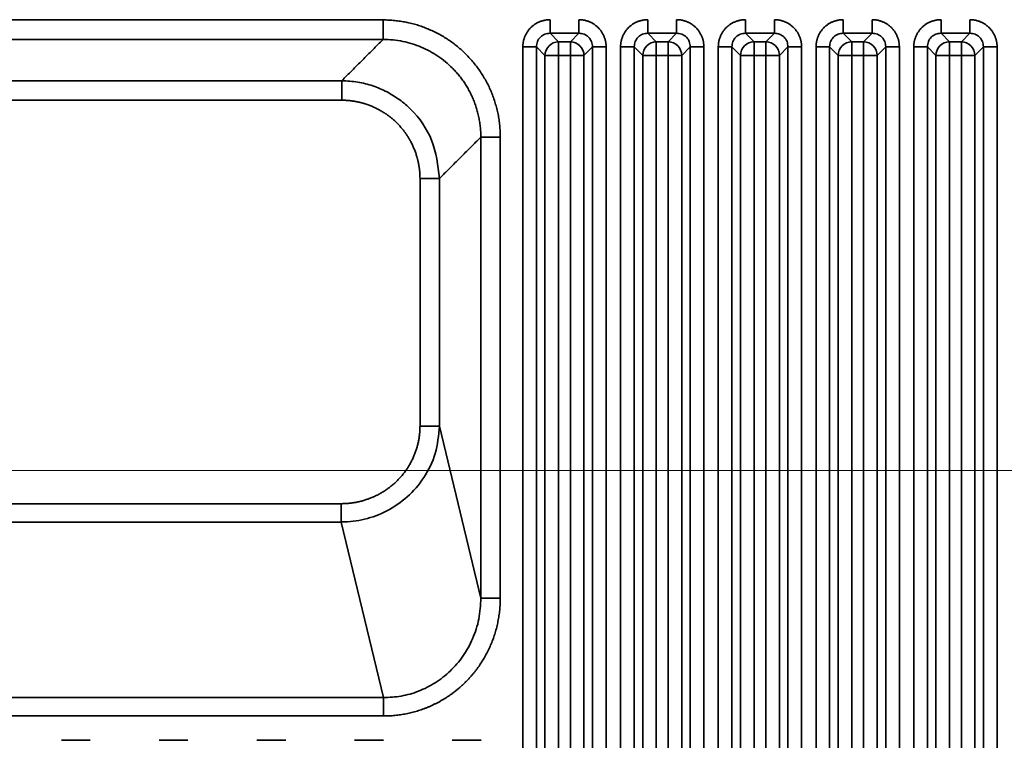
# Model space of a CAD drawing. Header units: millimetres. Extents: x 31 to 1647, y 187 to 975.
# Tile 119 of 151: x 1363 to 1413, y 690 to 727. Entities that reach past the tile are written whole.
import ezdxf

# ---------------------------------------------------------------- set-up
doc = ezdxf.new("R2010")
doc.units = ezdxf.units.MM
doc.layers.add('1', color=7, linetype='Continuous', true_color=0xffffff)
doc.styles.add('kanji2', font='simplex.shx', dxfattribs={"bigfont": 'bigfont.shx'})
doc.dimstyles.get("Standard").update_dxf_attribs({"dimtxt": 0.18, "dimasz": 0.18, "dimexe": 0.18, "dimexo": 0.0625, "dimgap": 0.09, "dimtad": 0, "dimtih": 1, "dimtoh": 1, "dimdec": 4, "dimzin": 0, "dimdsep": 46, "dimtxsty": 'Standard', "dimcen": 0.09, "dimadec": 0, "dimazin": 0, "dimtfac": 1, "dimtdec": 4, "dimtofl": 0, "dimtmove": 0, "dimatfit": 3, "dimfxl": 1, "dimtolj": 1, "dimtzin": 0, "dimarcsym": 0})

# ---------------------------------------------------------------- blocks, each defined once
blk = doc.blocks.new('_U13')
at = {"layer": '1', "color": 146, "lineweight": 13}
for p, q in [((1160.14034, 489.863674), (1160.14034, 794.404317)), ((1501.572678, 489.784801), (1501.572678, 794.404317)), ((1160.14034, 792.404317), (1163.140337, 793.208165)), ((1501.572678, 792.404317), (1498.572675, 793.208165)), ((1160.14034, 792.404317), (1501.572678, 792.404317)), ((1160.14034, 792.404317), (1163.140342, 791.600469)), ((1501.572678, 792.404317), (1498.572681, 791.600469))]:
    blk.add_line(p, q, dxfattribs=at)
at = {"layer": '1', "color": 146, "linetype": 'Continuous', "lineweight": 13, "insert": (1324.478493, 792.170809), "char_height": 3, "attachment_point": 7, "line_spacing_factor": 0.63253, "style": 'kanji2'}
blk.add_mtext('\\W0.9183;341.4', dxfattribs=at)
blk = doc.blocks.new('_Open')
at = {"color": 0, "linetype": 'ByBlock', "lineweight": -2}
for p, q in [((-1, 0.166667), (0, 0)), ((-1, -0.166667), (0, 0)), ((0, 0), (-1, 0))]:
    blk.add_line(p, q, dxfattribs=at)
blk = doc.blocks.new('_U14')
at = {"layer": '1', "color": 146, "lineweight": 13}
for p, q in [((1042.396509, 415.784238), (1042.396509, 818.404317)), ((1619.316509, 415.784238), (1619.316509, 818.404317)), ((1042.396509, 816.404317), (1045.396506, 817.208165)), ((1619.316509, 816.404317), (1616.316506, 817.208165)), ((1042.396509, 816.404317), (1619.316509, 816.404317)), ((1042.396509, 816.404317), (1045.396512, 815.600469)), ((1619.316509, 816.404317), (1616.316512, 815.600469))]:
    blk.add_line(p, q, dxfattribs=at)
at = {"layer": '1', "color": 146, "linetype": 'Continuous', "lineweight": 13, "insert": (1324.478493, 816.170809), "char_height": 3, "attachment_point": 7, "line_spacing_factor": 0.63253, "style": 'kanji2'}
blk.add_mtext('\\W0.9303;576.9', dxfattribs=at)
blk = doc.blocks.new('_U28')
at = {"layer": '1', "color": 146, "lineweight": 13}
for p, q in [((1619.316509, 703.864238), (966.892589, 703.864238)), ((968.892589, 703.864238), (968.088741, 700.864235)), ((968.892589, 703.864238), (968.892589, 415.784238)), ((968.892589, 703.864238), (969.696437, 700.864241)), ((968.892589, 415.784238), (968.088741, 418.784235)), ((968.892589, 415.784238), (969.696437, 418.784241)), ((1619.316509, 415.784238), (966.892589, 415.784238))]:
    blk.add_line(p, q, dxfattribs=at)
at = {"layer": '1', "color": 146, "linetype": 'Continuous', "lineweight": 13, "insert": (969.420097, 553.422222), "char_height": 3, "attachment_point": 7, "rotation": 90, "line_spacing_factor": 0.63253, "style": 'kanji2'}
blk.add_mtext('\\W0.9631;288.1', dxfattribs=at)

msp = doc.modelspace()

# ---------------------------------------------------------------- linework, layer by layer
at = {"layer": '1', "color": 18, "linetype": 'Continuous', "lineweight": 35}
for p, q in [((1381.5766, 726.9156), (1280.1364, 726.9156)), ((1280.1364, 725.9194), (1381.5766, 725.9194)), ((1390.1186, 726.2334), (1390.5544, 725.7976)), ((1391.5945, 726.2334), (1390.1186, 726.2334)), ((1391.1587, 725.7976), (1391.5945, 726.2334)), ((1395.1186, 726.2334), (1395.5544, 725.7976)), ((1396.5945, 726.2334), (1395.1186, 726.2334)), ((1396.1587, 725.7976), (1396.5945, 726.2334)), ((1400.1186, 726.2334), (1400.5544, 725.7976)), ((1401.5945, 726.2334), (1400.1186, 726.2334)), ((1401.1587, 725.7976), (1401.5945, 726.2334)), ((1405.1186, 726.2334), (1405.5544, 725.7976)), ((1406.5945, 726.2334), (1405.1186, 726.2334)), ((1406.1587, 725.7976), (1406.5945, 726.2334)), ((1410.1186, 726.2334), (1410.5544, 725.7976)), ((1411.5945, 726.2334), (1410.1186, 726.2334)), ((1411.1587, 725.7976), (1411.5945, 726.2334)), ((1388.7262, 446.5863), (1388.7262, 725.5372)), ((1389.8582, 725.1014), (1389.4224, 725.5372)), ((1389.4224, 725.5372), (1389.4224, 446.5863)), ((1390.5544, 725.7976), (1390.5544, 725.1014)), ((1390.5544, 725.7976), (1391.1587, 725.7976)), ((1391.1587, 725.7976), (1391.1587, 725.1014)), ((1392.2906, 725.5372), (1391.8548, 725.1014)), ((1392.2906, 446.5863), (1392.2906, 725.5372)), ((1392.9868, 725.5372), (1392.9868, 446.5863)), ((1393.7262, 446.5863), (1393.7262, 725.5372)), ((1394.8582, 725.1014), (1394.4224, 725.5372)), ((1394.4224, 725.5372), (1394.4224, 446.5863)), ((1395.5544, 725.7976), (1395.5544, 725.1014)), ((1395.5544, 725.7976), (1396.1587, 725.7976)), ((1396.1587, 725.7976), (1396.1587, 725.1014)), ((1397.2906, 725.5372), (1396.8548, 725.1014)), ((1397.2906, 446.5863), (1397.2906, 725.5372)), ((1397.9868, 725.5372), (1397.9868, 446.5863)), ((1398.7262, 446.5863), (1398.7262, 725.5372)), ((1399.8582, 725.1014), (1399.4224, 725.5372)), ((1399.4224, 725.5372), (1399.4224, 446.5863)), ((1400.5544, 725.7976), (1400.5544, 725.1014)), ((1400.5544, 725.7976), (1401.1587, 725.7976)), ((1401.1587, 725.7976), (1401.1587, 725.1014)), ((1402.2906, 725.5372), (1401.8548, 725.1014)), ((1402.2906, 446.5863), (1402.2906, 725.5372)), ((1402.9868, 725.5372), (1402.9868, 446.5863)), ((1403.7262, 446.5863), (1403.7262, 725.5372)), ((1404.8582, 725.1014), (1404.4224, 725.5372)), ((1404.4224, 725.5372), (1404.4224, 446.5863)), ((1405.5544, 725.7976), (1405.5544, 725.1014)), ((1405.5544, 725.7976), (1406.1587, 725.7976)), ((1406.1587, 725.7976), (1406.1587, 725.1014)), ((1407.2906, 725.5372), (1406.8548, 725.1014)), ((1407.2906, 446.5863), (1407.2906, 725.5372)), ((1407.9868, 725.5372), (1407.9868, 446.5863)), ((1408.7262, 446.5863), (1408.7262, 725.5372)), ((1409.8582, 725.1014), (1409.4224, 725.5372)), ((1409.4224, 725.5372), (1409.4224, 446.5863)), ((1410.5544, 725.7976), (1410.5544, 725.1014)), ((1410.5544, 725.7976), (1411.1587, 725.7976)), ((1411.1587, 725.7976), (1411.1587, 725.1014)), ((1412.2906, 725.5372), (1411.8548, 725.1014)), ((1412.2906, 446.5863), (1412.2906, 725.5372)), ((1412.9868, 725.5372), (1412.9868, 446.5863)), ((1390.5544, 725.1014), (1389.8582, 725.1014)), ((1389.8582, 447.0221), (1389.8582, 725.1014)), ((1390.5544, 725.1014), (1390.5544, 447.0221)), ((1391.1587, 725.1014), (1390.5544, 725.1014)), ((1391.8548, 725.1014), (1391.1587, 725.1014)), ((1391.1587, 447.0221), (1391.1587, 725.1014)), ((1391.8548, 725.1014), (1391.8548, 447.0221)), ((1395.5544, 725.1014), (1394.8582, 725.1014)), ((1394.8582, 447.0221), (1394.8582, 725.1014)), ((1395.5544, 725.1014), (1395.5544, 447.0221)), ((1396.1587, 725.1014), (1395.5544, 725.1014)), ((1396.1587, 447.0221), (1396.1587, 725.1014)), ((1396.8548, 725.1014), (1396.1587, 725.1014)), ((1396.8548, 725.1014), (1396.8548, 447.0221)), ((1400.5544, 725.1014), (1399.8582, 725.1014)), ((1399.8582, 447.0221), (1399.8582, 725.1014)), ((1400.5544, 725.1014), (1400.5544, 447.0221)), ((1401.1587, 725.1014), (1400.5544, 725.1014)), ((1401.1587, 447.0221), (1401.1587, 725.1014)), ((1401.8548, 725.1014), (1401.1587, 725.1014)), ((1401.8548, 725.1014), (1401.8548, 447.0221)), ((1405.5544, 725.1014), (1404.8582, 725.1014)), ((1404.8582, 447.0221), (1404.8582, 725.1014)), ((1405.5544, 725.1014), (1405.5544, 447.0221)), ((1406.1587, 725.1014), (1405.5544, 725.1014)), ((1406.1587, 447.0221), (1406.1587, 725.1014)), ((1406.8548, 725.1014), (1406.1587, 725.1014)), ((1406.8548, 725.1014), (1406.8548, 447.0221)), ((1410.5544, 725.1014), (1409.8582, 725.1014)), ((1409.8582, 447.0221), (1409.8582, 725.1014)), ((1410.5544, 725.1014), (1410.5544, 447.0221)), ((1411.1587, 725.1014), (1410.5544, 725.1014)), ((1411.8548, 725.1014), (1411.1587, 725.1014)), ((1411.1587, 447.0221), (1411.1587, 725.1014)), ((1411.8548, 725.1014), (1411.8548, 447.0221)), ((1379.4617, 723.8044), (1282.2514, 723.8044)), ((1282.2514, 722.8082), (1379.4617, 722.8082)), ((1386.5766, 720.9194), (1386.5766, 697.3315)), ((1387.5728, 697.3315), (1387.5728, 720.9194)), ((1384.4617, 706.1302), (1386.5766, 697.3315)), ((1379.4394, 702.1627), (1282.2736, 702.1627)), ((1282.2736, 701.223), (1379.4394, 701.223)), ((1381.5989, 692.2387), (1379.4394, 701.223)), ((1381.5989, 692.2387), (1280.1141, 692.2387)), ((1280.1141, 691.299), (1381.5989, 691.299)), ((1365.1186, 690.0545), (1366.5945, 690.0545)), ((1370.1186, 690.0545), (1371.5945, 690.0545)), ((1375.1186, 690.0545), (1376.5945, 690.0545)), ((1380.1186, 690.0545), (1381.5945, 690.0545)), ((1385.1186, 690.0545), (1386.5945, 690.0545))]:
    msp.add_line(p, q, dxfattribs=at)
for centre, major_axis in [((1390.5544, 725.1014), (0.495, 0.495)), ((1391.1587, 725.1014), (0.495, -0.495)), ((1395.5544, 725.1014), (0.495, 0.495)), ((1396.1587, 725.1014), (0.495, -0.495)), ((1400.5544, 725.1014), (0.495, 0.495)), ((1401.1587, 725.1014), (0.495, -0.495)), ((1405.5544, 725.1014), (0.495, 0.495)), ((1406.1587, 725.1014), (0.495, -0.495)), ((1410.5544, 725.1014), (0.495, 0.495)), ((1411.1587, 725.1014), (0.495, -0.495))]:
    msp.add_ellipse(centre, major_axis=major_axis, ratio=0.989133, start_param=0.7908614, end_param=2.3507313, dxfattribs=at)
for points, degree, knots in [([(1381.5766, 725.9194), (1381.5766, 725.9248), (1381.5766, 725.9359), (1381.5766, 725.9692), (1381.5766, 725.9913), (1381.5766, 726.046), (1381.5766, 726.0785), (1381.5766, 726.1527), (1381.5766, 726.1944), (1381.5766, 726.2855), (1381.5766, 726.335), (1381.5766, 726.44), (1381.5766, 726.4955), (1381.5766, 726.6107), (1381.5766, 726.6704), (1381.5766, 726.7919), (1381.5766, 726.8538), (1381.5766, 726.9156)], 3, [0, 0, 0, 0, 0.125, 0.125, 0.25, 0.25, 0.375, 0.375, 0.5, 0.5, 0.625, 0.625, 0.75, 0.75, 0.875, 0.875, 1, 1, 1, 1]), ([(1390.1186, 726.9295), (1390.1186, 726.8868), (1390.1186, 726.844), (1390.1186, 726.7599), (1390.1186, 726.7186), (1390.1186, 726.6387), (1390.1186, 726.6002), (1390.1186, 726.5273), (1390.1186, 726.4929), (1390.1186, 726.4294), (1390.1186, 726.4002), (1390.1186, 726.3481), (1390.1186, 726.3252), (1390.1186, 726.2864), (1390.1186, 726.2705), (1390.1186, 726.2462), (1390.1186, 726.2378), (1390.1186, 726.2334)], 3, [0, 0, 0, 0, 0.125, 0.125, 0.25, 0.25, 0.375, 0.375, 0.5, 0.5, 0.625, 0.625, 0.75, 0.75, 0.875, 0.875, 1, 1, 1, 1]), ([(1391.5945, 726.9295), (1391.5945, 726.8868), (1391.5944, 726.844), (1391.5944, 726.76), (1391.5943, 726.7187), (1391.5942, 726.6388), (1391.5942, 726.6003), (1391.5941, 726.5274), (1391.5941, 726.493), (1391.594, 726.4296), (1391.594, 726.4004), (1391.5939, 726.3485), (1391.5939, 726.3256), (1391.594, 726.287), (1391.594, 726.2712), (1391.5942, 726.2471), (1391.5943, 726.2388), (1391.5945, 726.2345)], 3, [0, 0, 0, 0, 0.125, 0.125, 0.25, 0.25, 0.375, 0.375, 0.5, 0.5, 0.625, 0.625, 0.75, 0.75, 0.875, 0.875, 1, 1, 1, 1]), ([(1395.1186, 726.9295), (1395.1186, 726.8868), (1395.1186, 726.844), (1395.1186, 726.7599), (1395.1186, 726.7186), (1395.1186, 726.6387), (1395.1186, 726.6002), (1395.1186, 726.5273), (1395.1186, 726.4929), (1395.1186, 726.4294), (1395.1186, 726.4002), (1395.1186, 726.3481), (1395.1186, 726.3252), (1395.1186, 726.2864), (1395.1186, 726.2705), (1395.1186, 726.2462), (1395.1186, 726.2378), (1395.1186, 726.2334)], 3, [0, 0, 0, 0, 0.125, 0.125, 0.25, 0.25, 0.375, 0.375, 0.5, 0.5, 0.625, 0.625, 0.75, 0.75, 0.875, 0.875, 1, 1, 1, 1]), ([(1396.5945, 726.9295), (1396.5945, 726.8868), (1396.5944, 726.844), (1396.5944, 726.76), (1396.5943, 726.7187), (1396.5942, 726.6388), (1396.5942, 726.6003), (1396.5941, 726.5274), (1396.5941, 726.493), (1396.594, 726.4296), (1396.594, 726.4004), (1396.5939, 726.3485), (1396.5939, 726.3256), (1396.594, 726.287), (1396.594, 726.2712), (1396.5942, 726.2471), (1396.5943, 726.2388), (1396.5945, 726.2345)], 3, [0, 0, 0, 0, 0.125, 0.125, 0.25, 0.25, 0.375, 0.375, 0.5, 0.5, 0.625, 0.625, 0.75, 0.75, 0.875, 0.875, 1, 1, 1, 1]), ([(1400.1186, 726.9295), (1400.1186, 726.8868), (1400.1186, 726.844), (1400.1186, 726.7599), (1400.1186, 726.7186), (1400.1186, 726.6387), (1400.1186, 726.6002), (1400.1186, 726.5273), (1400.1186, 726.4929), (1400.1186, 726.4294), (1400.1186, 726.4002), (1400.1186, 726.3481), (1400.1186, 726.3252), (1400.1186, 726.2864), (1400.1186, 726.2705), (1400.1186, 726.2462), (1400.1186, 726.2378), (1400.1186, 726.2334)], 3, [0, 0, 0, 0, 0.125, 0.125, 0.25, 0.25, 0.375, 0.375, 0.5, 0.5, 0.625, 0.625, 0.75, 0.75, 0.875, 0.875, 1, 1, 1, 1]), ([(1401.5945, 726.9295), (1401.5945, 726.8868), (1401.5944, 726.844), (1401.5944, 726.76), (1401.5943, 726.7187), (1401.5942, 726.6388), (1401.5942, 726.6003), (1401.5941, 726.5274), (1401.5941, 726.493), (1401.594, 726.4296), (1401.594, 726.4004), (1401.5939, 726.3485), (1401.5939, 726.3256), (1401.594, 726.287), (1401.594, 726.2712), (1401.5942, 726.2471), (1401.5943, 726.2388), (1401.5945, 726.2345)], 3, [0, 0, 0, 0, 0.125, 0.125, 0.25, 0.25, 0.375, 0.375, 0.5, 0.5, 0.625, 0.625, 0.75, 0.75, 0.875, 0.875, 1, 1, 1, 1]), ([(1405.1186, 726.9295), (1405.1186, 726.8868), (1405.1186, 726.844), (1405.1186, 726.7599), (1405.1186, 726.7186), (1405.1186, 726.6387), (1405.1186, 726.6002), (1405.1186, 726.5273), (1405.1186, 726.4929), (1405.1186, 726.4294), (1405.1186, 726.4002), (1405.1186, 726.3481), (1405.1186, 726.3252), (1405.1186, 726.2864), (1405.1186, 726.2705), (1405.1186, 726.2462), (1405.1186, 726.2378), (1405.1186, 726.2334)], 3, [0, 0, 0, 0, 0.125, 0.125, 0.25, 0.25, 0.375, 0.375, 0.5, 0.5, 0.625, 0.625, 0.75, 0.75, 0.875, 0.875, 1, 1, 1, 1]), ([(1406.5945, 726.9295), (1406.5945, 726.8868), (1406.5944, 726.844), (1406.5944, 726.76), (1406.5943, 726.7187), (1406.5942, 726.6388), (1406.5942, 726.6003), (1406.5941, 726.5274), (1406.5941, 726.493), (1406.594, 726.4296), (1406.594, 726.4004), (1406.5939, 726.3485), (1406.5939, 726.3256), (1406.594, 726.287), (1406.594, 726.2712), (1406.5942, 726.2471), (1406.5943, 726.2388), (1406.5945, 726.2345)], 3, [0, 0, 0, 0, 0.125, 0.125, 0.25, 0.25, 0.375, 0.375, 0.5, 0.5, 0.625, 0.625, 0.75, 0.75, 0.875, 0.875, 1, 1, 1, 1]), ([(1410.1186, 726.9295), (1410.1186, 726.8868), (1410.1186, 726.844), (1410.1186, 726.7599), (1410.1186, 726.7186), (1410.1186, 726.6387), (1410.1186, 726.6002), (1410.1186, 726.5273), (1410.1186, 726.4929), (1410.1186, 726.4294), (1410.1186, 726.4002), (1410.1186, 726.3481), (1410.1186, 726.3252), (1410.1186, 726.2864), (1410.1186, 726.2705), (1410.1186, 726.2462), (1410.1186, 726.2378), (1410.1186, 726.2334)], 3, [0, 0, 0, 0, 0.125, 0.125, 0.25, 0.25, 0.375, 0.375, 0.5, 0.5, 0.625, 0.625, 0.75, 0.75, 0.875, 0.875, 1, 1, 1, 1]), ([(1411.5945, 726.9295), (1411.5945, 726.8868), (1411.5944, 726.844), (1411.5944, 726.76), (1411.5943, 726.7187), (1411.5942, 726.6388), (1411.5942, 726.6003), (1411.5941, 726.5274), (1411.5941, 726.493), (1411.594, 726.4296), (1411.594, 726.4004), (1411.5939, 726.3485), (1411.5939, 726.3256), (1411.594, 726.287), (1411.594, 726.2712), (1411.5942, 726.2471), (1411.5943, 726.2388), (1411.5945, 726.2345)], 3, [0, 0, 0, 0, 0.125, 0.125, 0.25, 0.25, 0.375, 0.375, 0.5, 0.5, 0.625, 0.625, 0.75, 0.75, 0.875, 0.875, 1, 1, 1, 1]), ([(1386.5771, 720.9194), (1386.5757, 721.0105), (1386.5728, 721.1922), (1386.5499, 721.4631), (1386.5138, 721.7308), (1386.4634, 721.9945), (1386.3995, 722.2536), (1386.3224, 722.5073), (1386.2326, 722.7551), (1386.1305, 722.9964), (1386.0167, 723.2305), (1385.8916, 723.4571), (1385.7558, 723.6755), (1385.6098, 723.8854), (1385.4542, 724.0863), (1385.2897, 724.2779), (1385.0656, 724.5135), (1384.7694, 724.7828), (1384.387, 725.0689), (1383.9743, 725.3199), (1383.5341, 725.5319), (1383.0699, 725.7019), (1382.5857, 725.8257), (1382.0857, 725.905), (1381.747, 725.9149), (1381.5766, 725.9199)], 3, [0, 0, 0, 0, 0.0347977, 0.0693813, 0.1037522, 0.1379119, 0.1718619, 0.2056037, 0.2391388, 0.2724689, 0.3055955, 0.3385202, 0.3712448, 0.403771, 0.4361004, 0.4682348, 0.5001761, 0.5601854, 0.620878, 0.6822653, 0.7443585, 0.8071683, 0.8707052, 0.9349792, 1, 1, 1, 1]), ([(1390.1186, 726.2334), (1390.0265, 726.2239), (1389.8434, 726.2051), (1389.6111, 726.0446), (1389.4507, 725.8124), (1389.4319, 725.6293), (1389.4224, 725.5372)], 3, [0, 0, 0, 0, 0.2513614, 0.5, 0.7486386, 1, 1, 1, 1]), ([(1392.2906, 725.5372), (1392.2812, 725.6293), (1392.2623, 725.8124), (1392.1019, 726.0446), (1391.8697, 726.2051), (1391.6865, 726.2239), (1391.5945, 726.2334)], 3, [0, 0, 0, 0, 0.2513614, 0.5, 0.7486386, 1, 1, 1, 1]), ([(1395.1186, 726.2334), (1395.0265, 726.2239), (1394.8434, 726.2051), (1394.6111, 726.0446), (1394.4507, 725.8124), (1394.4319, 725.6293), (1394.4224, 725.5372)], 3, [0, 0, 0, 0, 0.2513614, 0.5, 0.7486386, 1, 1, 1, 1]), ([(1397.2906, 725.5372), (1397.2812, 725.6293), (1397.2623, 725.8124), (1397.1019, 726.0446), (1396.8697, 726.2051), (1396.6865, 726.2239), (1396.5945, 726.2334)], 3, [0, 0, 0, 0, 0.2513614, 0.5, 0.7486386, 1, 1, 1, 1]), ([(1400.1186, 726.2334), (1400.0265, 726.2239), (1399.8434, 726.2051), (1399.6111, 726.0446), (1399.4507, 725.8124), (1399.4319, 725.6293), (1399.4224, 725.5372)], 3, [0, 0, 0, 0, 0.2513614, 0.5, 0.7486386, 1, 1, 1, 1]), ([(1402.2906, 725.5372), (1402.2812, 725.6293), (1402.2623, 725.8124), (1402.1019, 726.0446), (1401.8697, 726.2051), (1401.6865, 726.2239), (1401.5945, 726.2334)], 3, [0, 0, 0, 0, 0.2513614, 0.5, 0.7486386, 1, 1, 1, 1]), ([(1405.1186, 726.2334), (1405.0265, 726.2239), (1404.8434, 726.2051), (1404.6111, 726.0446), (1404.4507, 725.8124), (1404.4319, 725.6293), (1404.4224, 725.5372)], 3, [0, 0, 0, 0, 0.2513614, 0.5, 0.7486386, 1, 1, 1, 1]), ([(1407.2906, 725.5372), (1407.2812, 725.6293), (1407.2623, 725.8124), (1407.1019, 726.0446), (1406.8697, 726.2051), (1406.6865, 726.2239), (1406.5945, 726.2334)], 3, [0, 0, 0, 0, 0.2513614, 0.5, 0.7486386, 1, 1, 1, 1]), ([(1410.1186, 726.2334), (1410.0265, 726.2239), (1409.8434, 726.2051), (1409.6111, 726.0446), (1409.4507, 725.8124), (1409.4319, 725.6293), (1409.4224, 725.5372)], 3, [0, 0, 0, 0, 0.2513614, 0.5, 0.7486386, 1, 1, 1, 1]), ([(1412.2906, 725.5372), (1412.2812, 725.6293), (1412.2623, 725.8124), (1412.1019, 726.0446), (1411.8697, 726.2051), (1411.6865, 726.2239), (1411.5945, 726.2334)], 3, [0, 0, 0, 0, 0.2513614, 0.5, 0.7486386, 1, 1, 1, 1]), ([(1388.7262, 725.5372), (1388.769, 725.5372), (1388.8117, 725.5372), (1388.8958, 725.5371), (1388.9371, 725.5371), (1389.0169, 725.537), (1389.0554, 725.5369), (1389.1283, 725.5368), (1389.1627, 725.5368), (1389.2262, 725.5367), (1389.2553, 725.5367), (1389.3073, 725.5367), (1389.3301, 725.5367), (1389.3688, 725.5367), (1389.3846, 725.5368), (1389.4087, 725.5369), (1389.4169, 725.5371), (1389.4212, 725.5372)], 3, [0, 0, 0, 0, 0.125, 0.125, 0.25, 0.25, 0.375, 0.375, 0.5, 0.5, 0.625, 0.625, 0.75, 0.75, 0.875, 0.875, 1, 1, 1, 1]), ([(1392.2918, 725.5372), (1392.2961, 725.5371), (1392.3044, 725.5369), (1392.3284, 725.5368), (1392.3442, 725.5367), (1392.3829, 725.5367), (1392.4058, 725.5367), (1392.4577, 725.5367), (1392.4868, 725.5367), (1392.5503, 725.5368), (1392.5847, 725.5368), (1392.6576, 725.5369), (1392.6961, 725.537), (1392.7759, 725.5371), (1392.8172, 725.5371), (1392.9013, 725.5372), (1392.9441, 725.5372), (1392.9868, 725.5372)], 3, [0, 0, 0, 0, 0.125, 0.125, 0.25, 0.25, 0.375, 0.375, 0.5, 0.5, 0.625, 0.625, 0.75, 0.75, 0.875, 0.875, 1, 1, 1, 1]), ([(1393.7262, 725.5372), (1393.769, 725.5372), (1393.8117, 725.5372), (1393.8958, 725.5371), (1393.9371, 725.5371), (1394.0169, 725.537), (1394.0554, 725.5369), (1394.1283, 725.5368), (1394.1627, 725.5368), (1394.2262, 725.5367), (1394.2553, 725.5367), (1394.3073, 725.5367), (1394.3301, 725.5367), (1394.3688, 725.5367), (1394.3846, 725.5368), (1394.4087, 725.5369), (1394.4169, 725.5371), (1394.4212, 725.5372)], 3, [0, 0, 0, 0, 0.125, 0.125, 0.25, 0.25, 0.375, 0.375, 0.5, 0.5, 0.625, 0.625, 0.75, 0.75, 0.875, 0.875, 1, 1, 1, 1]), ([(1397.2918, 725.5372), (1397.2961, 725.5371), (1397.3044, 725.5369), (1397.3284, 725.5368), (1397.3442, 725.5367), (1397.3829, 725.5367), (1397.4058, 725.5367), (1397.4577, 725.5367), (1397.4868, 725.5367), (1397.5503, 725.5368), (1397.5847, 725.5368), (1397.6576, 725.5369), (1397.6961, 725.537), (1397.7759, 725.5371), (1397.8172, 725.5371), (1397.9013, 725.5372), (1397.9441, 725.5372), (1397.9868, 725.5372)], 3, [0, 0, 0, 0, 0.125, 0.125, 0.25, 0.25, 0.375, 0.375, 0.5, 0.5, 0.625, 0.625, 0.75, 0.75, 0.875, 0.875, 1, 1, 1, 1]), ([(1398.7262, 725.5372), (1398.769, 725.5372), (1398.8117, 725.5372), (1398.8958, 725.5371), (1398.9371, 725.5371), (1399.0169, 725.537), (1399.0554, 725.5369), (1399.1283, 725.5368), (1399.1627, 725.5368), (1399.2262, 725.5367), (1399.2553, 725.5367), (1399.3073, 725.5367), (1399.3301, 725.5367), (1399.3688, 725.5367), (1399.3846, 725.5368), (1399.4087, 725.5369), (1399.4169, 725.5371), (1399.4212, 725.5372)], 3, [0, 0, 0, 0, 0.125, 0.125, 0.25, 0.25, 0.375, 0.375, 0.5, 0.5, 0.625, 0.625, 0.75, 0.75, 0.875, 0.875, 1, 1, 1, 1]), ([(1402.2918, 725.5372), (1402.2961, 725.5371), (1402.3044, 725.5369), (1402.3284, 725.5368), (1402.3442, 725.5367), (1402.3829, 725.5367), (1402.4058, 725.5367), (1402.4577, 725.5367), (1402.4868, 725.5367), (1402.5503, 725.5368), (1402.5847, 725.5368), (1402.6576, 725.5369), (1402.6961, 725.537), (1402.7759, 725.5371), (1402.8172, 725.5371), (1402.9013, 725.5372), (1402.9441, 725.5372), (1402.9868, 725.5372)], 3, [0, 0, 0, 0, 0.125, 0.125, 0.25, 0.25, 0.375, 0.375, 0.5, 0.5, 0.625, 0.625, 0.75, 0.75, 0.875, 0.875, 1, 1, 1, 1]), ([(1403.7262, 725.5372), (1403.769, 725.5372), (1403.8117, 725.5372), (1403.8958, 725.5371), (1403.9371, 725.5371), (1404.0169, 725.537), (1404.0554, 725.5369), (1404.1283, 725.5368), (1404.1627, 725.5368), (1404.2262, 725.5367), (1404.2553, 725.5367), (1404.3073, 725.5367), (1404.3301, 725.5367), (1404.3688, 725.5367), (1404.3846, 725.5368), (1404.4087, 725.5369), (1404.4169, 725.5371), (1404.4212, 725.5372)], 3, [0, 0, 0, 0, 0.125, 0.125, 0.25, 0.25, 0.375, 0.375, 0.5, 0.5, 0.625, 0.625, 0.75, 0.75, 0.875, 0.875, 1, 1, 1, 1]), ([(1407.2918, 725.5372), (1407.2961, 725.5371), (1407.3044, 725.5369), (1407.3284, 725.5368), (1407.3442, 725.5367), (1407.3829, 725.5367), (1407.4058, 725.5367), (1407.4577, 725.5367), (1407.4868, 725.5367), (1407.5503, 725.5368), (1407.5847, 725.5368), (1407.6576, 725.5369), (1407.6961, 725.537), (1407.7759, 725.5371), (1407.8172, 725.5371), (1407.9013, 725.5372), (1407.9441, 725.5372), (1407.9868, 725.5372)], 3, [0, 0, 0, 0, 0.125, 0.125, 0.25, 0.25, 0.375, 0.375, 0.5, 0.5, 0.625, 0.625, 0.75, 0.75, 0.875, 0.875, 1, 1, 1, 1]), ([(1408.7262, 725.5372), (1408.769, 725.5372), (1408.8117, 725.5372), (1408.8958, 725.5371), (1408.9371, 725.5371), (1409.0169, 725.537), (1409.0554, 725.5369), (1409.1283, 725.5368), (1409.1627, 725.5368), (1409.2262, 725.5367), (1409.2553, 725.5367), (1409.3073, 725.5367), (1409.3301, 725.5367), (1409.3688, 725.5367), (1409.3846, 725.5368), (1409.4087, 725.5369), (1409.4169, 725.5371), (1409.4212, 725.5372)], 3, [0, 0, 0, 0, 0.125, 0.125, 0.25, 0.25, 0.375, 0.375, 0.5, 0.5, 0.625, 0.625, 0.75, 0.75, 0.875, 0.875, 1, 1, 1, 1]), ([(1412.2918, 725.5372), (1412.2961, 725.5371), (1412.3044, 725.5369), (1412.3284, 725.5368), (1412.3442, 725.5367), (1412.3829, 725.5367), (1412.4058, 725.5367), (1412.4577, 725.5367), (1412.4868, 725.5367), (1412.5503, 725.5368), (1412.5847, 725.5368), (1412.6576, 725.5369), (1412.6961, 725.537), (1412.7759, 725.5371), (1412.8172, 725.5371), (1412.9013, 725.5372), (1412.9441, 725.5372), (1412.9868, 725.5372)], 3, [0, 0, 0, 0, 0.125, 0.125, 0.25, 0.25, 0.375, 0.375, 0.5, 0.5, 0.625, 0.625, 0.75, 0.75, 0.875, 0.875, 1, 1, 1, 1]), ([(1379.4617, 723.8049), (1379.7355, 723.7911), (1380.2769, 723.7639), (1381.0584, 723.5601), (1381.7818, 723.2524), (1382.4343, 722.8439), (1383.2944, 722.1015), (1384.226, 720.785), (1384.382, 719.477), (1384.4621, 718.8044)], 3, [0, 0, 0, 0, 0.104945, 0.2075256, 0.3077594, 0.4056654, 0.5012642, 0.7435361, 1, 1, 1, 1]), ([(1379.4617, 722.8082), (1379.4617, 722.8701), (1379.4617, 722.9319), (1379.4617, 723.0534), (1379.4617, 723.1131), (1379.4617, 723.2283), (1379.4617, 723.2838), (1379.4617, 723.3888), (1379.4617, 723.4382), (1379.4617, 723.5294), (1379.4617, 723.5711), (1379.4617, 723.6453), (1379.4617, 723.6778), (1379.4617, 723.7324), (1379.4617, 723.7546), (1379.4617, 723.7879), (1379.4617, 723.799), (1379.4617, 723.8044)], 3, [0, 0, 0, 0, 0.125, 0.125, 0.25, 0.25, 0.375, 0.375, 0.5, 0.5, 0.625, 0.625, 0.75, 0.75, 0.875, 0.875, 1, 1, 1, 1]), ([(1383.4655, 718.8044), (1383.4655, 719.1953), (1383.3865, 719.5851), (1383.3086, 719.9695), (1383.006, 720.6996), (1382.7886, 721.0274), (1382.5693, 721.3581), (1382.0161, 721.9116), (1381.685, 722.1315), (1381.3584, 722.3485), (1380.6287, 722.6512), (1380.2433, 722.7293), (1379.8539, 722.8082), (1379.4617, 722.8082)], 2, [0, 0, 0, 0.125, 0.125, 0.25, 0.375, 0.375, 0.5, 0.625, 0.625, 0.75, 0.875, 0.875, 1, 1, 1]), ([(1386.5763, 720.9194), (1386.5818, 720.9194), (1386.593, 720.9194), (1386.6264, 720.9194), (1386.6487, 720.9194), (1386.7034, 720.9194), (1386.7359, 720.9194), (1386.8102, 720.9194), (1386.8518, 720.9194), (1386.943, 720.9194), (1386.9924, 720.9194), (1387.0974, 720.9194), (1387.1529, 720.9194), (1387.268, 720.9194), (1387.3277, 720.9194), (1387.4492, 720.9194), (1387.511, 720.9194), (1387.5728, 720.9194)], 3, [0, 0, 0, 0, 0.125, 0.125, 0.25, 0.25, 0.375, 0.375, 0.5, 0.5, 0.625, 0.625, 0.75, 0.75, 0.875, 0.875, 1, 1, 1, 1]), ([(1384.4616, 718.8044), (1384.4562, 718.8044), (1384.4451, 718.8044), (1384.4118, 718.8044), (1384.3897, 718.8044), (1384.335, 718.8044), (1384.3025, 718.8044), (1384.2283, 718.8044), (1384.1866, 718.8044), (1384.0955, 718.8044), (1384.046, 718.8044), (1383.941, 718.8044), (1383.8855, 718.8044), (1383.7703, 718.8044), (1383.7106, 718.8044), (1383.5891, 718.8044), (1383.5273, 718.8044), (1383.4655, 718.8044)], 3, [0, 0, 0, 0, 0.125, 0.125, 0.25, 0.25, 0.375, 0.375, 0.5, 0.5, 0.625, 0.625, 0.75, 0.75, 0.875, 0.875, 1, 1, 1, 1]), ([(1379.4394, 702.1627), (1380.2449, 702.1638), (1381.7266, 702.7737), (1382.2942, 703.337), (1382.8594, 703.898), (1383.1634, 704.6265), (1383.4649, 705.3488), (1383.4655, 706.1302)], 2, [0, 0, 0, 0.25, 0.5, 0.5, 0.75, 0.75, 1, 1, 1]), ([(1379.4394, 701.2265), (1379.4486, 701.2265), (1379.8467, 701.2274), (1380.652, 701.3257), (1381.8002, 701.7532), (1382.8535, 702.4762), (1383.7148, 703.4823), (1384.3275, 704.7303), (1384.4189, 705.6578), (1384.4655, 706.1302)], 3, [0, 0, 0, 0, 0.0035554, 0.1537938, 0.3100536, 0.4726053, 0.6416929, 0.8174827, 1, 1, 1, 1]), ([(1383.4655, 706.1302), (1383.5273, 706.1302), (1383.5891, 706.1302), (1383.7106, 706.1302), (1383.7703, 706.1302), (1383.8855, 706.1302), (1383.9411, 706.1302), (1384.046, 706.1302), (1384.0955, 706.1302), (1384.1867, 706.1302), (1384.2283, 706.1302), (1384.3025, 706.1302), (1384.335, 706.1302), (1384.3897, 706.1302), (1384.4119, 706.1302), (1384.4452, 706.1302), (1384.4563, 706.1302), (1384.4617, 706.1302)], 3, [0, 0, 0, 0, 0.125, 0.125, 0.25, 0.25, 0.375, 0.375, 0.5, 0.5, 0.625, 0.625, 0.75, 0.75, 0.875, 0.875, 1, 1, 1, 1]), ([(1379.4394, 702.1627), (1379.4391, 702.0611), (1379.4389, 701.9595), (1379.4386, 701.766), (1379.4385, 701.6739), (1379.4384, 701.5078), (1379.4385, 701.4337), (1379.4388, 701.3104), (1379.4391, 701.2611), (1379.4394, 701.2265)], 3, [0, 0, 0, 0, 0.25, 0.25, 0.5, 0.5, 0.75, 0.75, 1, 1, 1, 1]), ([(1381.5989, 692.2387), (1381.9019, 692.2535), (1382.5148, 692.2833), (1383.4137, 692.548), (1384.2673, 692.9773), (1385.0392, 693.5826), (1385.694, 694.3466), (1386.1916, 695.2492), (1386.5195, 696.2601), (1386.5574, 696.9713), (1386.5766, 697.3315)], 3, [0, 0, 0, 0, 0.114594, 0.2317796, 0.3517715, 0.4747783, 0.600986, 0.7305417, 0.863538, 1, 1, 1, 1]), ([(1387.5728, 697.3315), (1387.5715, 696.122), (1386.6609, 693.9048), (1385.8177, 693.0565), (1384.977, 692.2107), (1383.8778, 691.7539), (1382.7861, 691.3001), (1381.5989, 691.299)], 2, [0, 0, 0, 0.25, 0.5, 0.5, 0.75, 0.75, 1, 1, 1]), ([(1387.5728, 697.3315), (1387.5109, 697.3314), (1387.4489, 697.3313), (1387.3271, 697.3311), (1387.2672, 697.331), (1387.1517, 697.3308), (1387.096, 697.3307), (1386.9907, 697.3306), (1386.9411, 697.3305), (1386.8496, 697.3305), (1386.8078, 697.3304), (1386.7332, 697.3305), (1386.7006, 697.3305), (1386.6455, 697.3307), (1386.6232, 697.3308), (1386.5895, 697.331), (1386.5782, 697.3312), (1386.5726, 697.3315)], 3, [0, 0, 0, 0, 0.125, 0.125, 0.25, 0.25, 0.375, 0.375, 0.5, 0.5, 0.625, 0.625, 0.75, 0.75, 0.875, 0.875, 1, 1, 1, 1]), ([(1381.599, 692.2357), (1381.5988, 692.2008), (1381.5987, 692.1514), (1381.5986, 692.0279), (1381.5986, 691.9538), (1381.5987, 691.7877), (1381.5988, 691.6957), (1381.5989, 691.5022), (1381.5989, 691.4007), (1381.5989, 691.299)], 3, [0, 0, 0, 0, 0.25, 0.25, 0.5, 0.5, 0.75, 0.75, 1, 1, 1, 1])]:
    msp.add_open_spline(points, degree=degree, knots=knots, dxfattribs=at)
for points, degree in [([(1381.5766, 726.9156), (1382.7717, 726.9152), (1384.9737, 726.0031), (1386.6598, 724.3174), (1387.5724, 722.1151), (1387.5728, 720.9194)], 2), ([(1388.7262, 725.5372), (1388.7262, 725.8149), (1388.9373, 726.3266), (1389.3281, 726.7178), (1389.8403, 726.9295), (1390.1186, 726.9295)], 2), ([(1391.5945, 726.9295), (1391.8722, 726.9295), (1392.3839, 726.7185), (1392.7751, 726.3276), (1392.9868, 725.8155), (1392.9868, 725.5372)], 2), ([(1393.7262, 725.5372), (1393.7262, 725.8149), (1393.9373, 726.3266), (1394.3281, 726.7178), (1394.8403, 726.9295), (1395.1186, 726.9295)], 2), ([(1396.5945, 726.9295), (1396.8722, 726.9295), (1397.3839, 726.7185), (1397.7751, 726.3276), (1397.9868, 725.8155), (1397.9868, 725.5372)], 2), ([(1398.7262, 725.5372), (1398.7262, 725.8149), (1398.9373, 726.3266), (1399.3281, 726.7178), (1399.8403, 726.9295), (1400.1186, 726.9295)], 2), ([(1401.5945, 726.9295), (1401.8722, 726.9295), (1402.3839, 726.7185), (1402.7751, 726.3276), (1402.9868, 725.8155), (1402.9868, 725.5372)], 2), ([(1403.7262, 725.5372), (1403.7262, 725.8149), (1403.9373, 726.3266), (1404.3281, 726.7178), (1404.8403, 726.9295), (1405.1186, 726.9295)], 2), ([(1406.5945, 726.9295), (1406.8722, 726.9295), (1407.3839, 726.7185), (1407.7751, 726.3276), (1407.9868, 725.8155), (1407.9868, 725.5372)], 2), ([(1408.7262, 725.5372), (1408.7262, 725.8149), (1408.9373, 726.3266), (1409.3281, 726.7178), (1409.8403, 726.9295), (1410.1186, 726.9295)], 2), ([(1411.5945, 726.9295), (1411.8722, 726.9295), (1412.3839, 726.7185), (1412.7751, 726.3276), (1412.9868, 725.8155), (1412.9868, 725.5372)], 2), ([(1379.4617, 723.8044), (1381.5766, 725.9194)], 1), ([(1386.5766, 720.9194), (1384.4617, 718.8044)], 1), ([(1383.4655, 718.8044), (1383.4655, 714.5797), (1383.4655, 710.3549), (1383.4655, 706.1302)], 3), ([(1384.4617, 718.8044), (1384.4617, 706.1302)], 1)]:
    msp.add_open_spline(points, degree=degree, dxfattribs=at)

# ---------------------------------------------------------------- dimensions: what is measured, and where the dimension line sits
at = {"layer": '1', "color": 146, "linetype": 'Continuous', "lineweight": 13}
for base, p1, p2, picture, middle in [((1619.3165, 816.4043), (1042.3965, 415.7842), (1619.3165, 415.7842), '_U14', (1330.8565, 816.4043)), ((1501.5727, 792.4043), (1160.1403, 489.8637), (1501.5727, 489.7848), '_U13', (1330.8565, 792.4043))]:
    dim = msp.add_linear_dim(base=base, p1=p1, p2=p2, dimstyle='Standard', override={"dimtxt": 3, "dimasz": 3, "dimexe": 2, "dimexo": 0, "dimgap": 0.6, "dimtad": 1, "dimtih": 1, "dimtoh": 0, "dimdec": 1, "dimlfac": 1, "dimzin": 8, "dimdsep": 46, "dimlunit": 2, "dimtxsty": 'kanji2', "dimblk1": 'Open', "dimblk2": 'Open', "dimsah": 1, "dimse1": 0, "dimse2": 0, "dimsd1": 0, "dimsd2": 0, "dimclrd": 146, "dimclre": 146, "dimclrt": 146, "dimtol": 0, "dimtm": -0.1, "dimtfac": 0.833333, "dimtdec": 2, "dimtofl": 1, "dimtmove": 0, "dimtzin": 8, "dimlwd": 13, "dimlwe": 13}, dxfattribs=at)
    dim.commit()
    dim.dimension.update_dxf_attribs({"geometry": picture, "text_midpoint": middle, "dimtype": 160})
dim = msp.add_linear_dim(base=(968.8926, 415.7842), p1=(1619.3165, 703.8642), p2=(1619.3165, 415.7842), angle=90, dimstyle='Standard', override={"dimtxt": 3, "dimasz": 3, "dimexe": 2, "dimexo": 0, "dimgap": 0.6, "dimtad": 1, "dimtih": 0, "dimtoh": 0, "dimdec": 1, "dimlfac": 1, "dimzin": 8, "dimdsep": 46, "dimlunit": 2, "dimtxsty": 'kanji2', "dimblk1": 'Open', "dimblk2": 'Open', "dimsah": 1, "dimse1": 0, "dimse2": 0, "dimsd1": 0, "dimsd2": 0, "dimclrd": 146, "dimclre": 146, "dimclrt": 146, "dimtol": 0, "dimtm": -0.1, "dimtfac": 0.833333, "dimtdec": 2, "dimtofl": 1, "dimtmove": 0, "dimtzin": 8, "dimlwd": 13, "dimlwe": 13}, dxfattribs=at)
dim.commit()
dim.dimension.update_dxf_attribs({"geometry": '_U28', "text_midpoint": (968.8926, 559.8242), "dimtype": 160})

doc.saveas('drawing.dxf')
